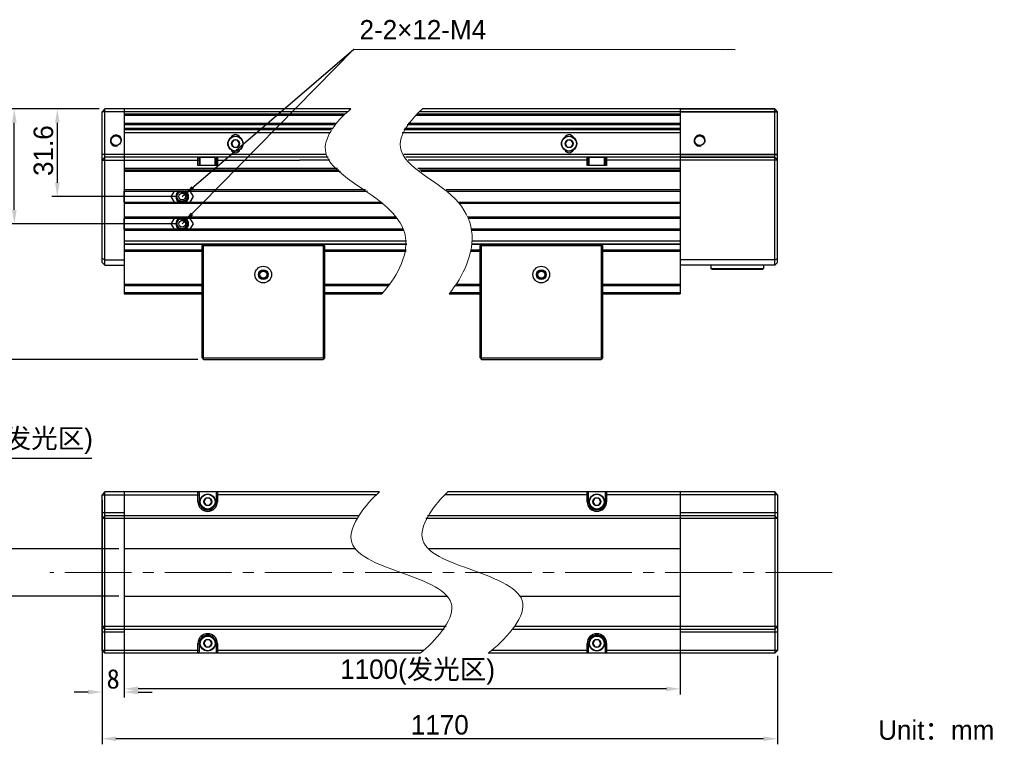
# Model space of a CAD drawing. Header units: millimetres. Extents: x 36 to 304, y 54 to 189.
# Tile 2 of 2: x 127 to 304, y 54 to 185. Entities that reach past the tile are written whole.
import ezdxf

# ---------------------------------------------------------------- set-up
doc = ezdxf.new("R2010")
doc.units = ezdxf.units.MM
doc.header["$PDSIZE"] = -5
doc.linetypes.add('点画线', pattern=[18, 12, -2, 2, -2])
for name, color, linetype, lineweight in [('中心线层', 1, '点画线', 18), ('标注', 3, 'Continuous', 25), ('粗实线', 7, 'Continuous', 30), ('细实线', 7, 'Continuous', 15)]:
    doc.layers.add(name, color=color, linetype=linetype, lineweight=lineweight)
doc.dimstyles.new('CST Standard', dxfattribs={"dimtxt": 3.5, "dimasz": 2.5, "dimexe": 1, "dimexo": 1, "dimgap": 0.6, "dimtad": 1, "dimtoh": 1, "dimdsep": 46, "dimtxsty": 'Standard', "dimcen": -2.5, "dimdle": 5, "dimadec": 1, "dimazin": 2, "dimtfac": 1, "dimtofl": 0, "dimtmove": 0, "dimatfit": 0, "dimfxl": 1, "dimtolj": 1, "dimarcsym": 0})

# ---------------------------------------------------------------- blocks, each defined once
blk = doc.blocks.new('*X1')
at = {"layer": 'Defpoints', "color": 0}
for p in [(119.39, 89.58), (145.99, 89.58), (145.99, 81.08)]:
    blk.add_point(p, dxfattribs=at)
at = {"layer": '标注', "color": 9, "linetype": 'Continuous', "lineweight": -2, "ltscale": 3}
for p, q in [((117.29, 92.08), (117.29, 105.93)), ((117.29, 105.93), (140.16, 105.93)), ((117.29, 78.58), (117.29, 76.08))]:
    blk.add_line(p, q, dxfattribs=at)
at = {"layer": '标注', "color": 0, "linetype": 'Continuous', "lineweight": -2, "ltscale": 3}
for p, q in [((144.99, 89.58), (116.29, 89.58)), ((144.99, 81.08), (116.29, 81.08))]:
    blk.add_line(p, q, dxfattribs=at)
at = {"layer": '标注', "color": 9}
for points in [[(116.88, 92.08), (117.71, 92.08), (117.29, 89.58)], [(117.71, 78.58), (116.88, 78.58), (117.29, 81.08)]]:
    blk.add_solid(points, dxfattribs=at)
at = {"layer": '标注', "color": 7, "insert": (129.03, 108.94), "char_height": 3.5, "attachment_point": 5}
blk.add_mtext('\\A1;{\\fFZLanTingHei-R-GBK|b0|i0|c134|p2;\\C0;17(发光区)}', dxfattribs=at)
blk = doc.blocks.new('*X2')
at = {"layer": 'Defpoints', "color": 0}
for p in [(145.99, 89.58), (245.99, 89.58), (145.99, 64.4)]:
    blk.add_point(p, dxfattribs=at)
at = {"layer": '标注', "color": 0, "linetype": 'Continuous', "lineweight": -2, "ltscale": 3}
for p, q in [((145.99, 88.58), (145.99, 63.4)), ((245.99, 88.58), (245.99, 63.4))]:
    blk.add_line(p, q, dxfattribs=at)
at = {"layer": '标注', "color": 9, "linetype": 'Continuous', "lineweight": -2, "ltscale": 3}
blk.add_line((243.49, 64.4), (148.49, 64.4), dxfattribs=at)
at = {"layer": '标注', "color": 9}
for points in [[(148.49, 64.82), (148.49, 63.99), (145.99, 64.4)], [(243.49, 63.99), (243.49, 64.82), (245.99, 64.4)]]:
    blk.add_solid(points, dxfattribs=at)
at = {"layer": '标注', "color": 7, "insert": (198.75, 67.41), "char_height": 3.5, "attachment_point": 5}
blk.add_mtext('\\A1;{\\fFZLanTingHei-R-GBK|b0|i0|c134|p2;\\C0;1100(发光区)}', dxfattribs=at)
blk = doc.blocks.new('*X3')
at = {"layer": 'Defpoints', "color": 0}
for p in [(126.21, 168.73), (142.49, 168.73), (156.41, 148.06)]:
    blk.add_point(p, dxfattribs=at)
at = {"layer": '标注', "color": 0, "linetype": 'Continuous', "lineweight": -2, "ltscale": 3}
for p, q in [((141.49, 168.73), (125.21, 168.73)), ((155.41, 148.06), (125.21, 148.06))]:
    blk.add_line(p, q, dxfattribs=at)
at = {"layer": '标注', "color": 9, "linetype": 'Continuous', "lineweight": -2, "ltscale": 3}
blk.add_line((126.21, 150.56), (126.21, 166.23), dxfattribs=at)
at = {"layer": '标注', "color": 9}
for points in [[(126.63, 166.23), (125.79, 166.23), (126.21, 168.73)], [(125.79, 150.56), (126.63, 150.56), (126.21, 148.06)]]:
    blk.add_solid(points, dxfattribs=at)
at = {"layer": '标注', "color": 7, "insert": (123.75, 158.13), "char_height": 3.5, "attachment_point": 5, "rotation": 90}
blk.add_mtext('\\A1;\\A1;{\\fFZLanTingHei-R-GBK|b0|i0|c134|p2;\\C0;41.4}', dxfattribs=at)
blk = doc.blocks.new('*X4')
at = {"layer": 'Defpoints', "color": 0}
for p in [(142.49, 168.73), (119.24, 123.68), (160.24, 123.68)]:
    blk.add_point(p, dxfattribs=at)
at = {"layer": '标注', "color": 0, "linetype": 'Continuous', "lineweight": -2, "ltscale": 3}
for p, q in [((141.49, 168.73), (118.24, 168.73)), ((159.24, 123.68), (118.24, 123.68))]:
    blk.add_line(p, q, dxfattribs=at)
at = {"layer": '标注', "color": 9, "linetype": 'Continuous', "lineweight": -2, "ltscale": 3}
blk.add_line((119.24, 166.23), (119.24, 126.18), dxfattribs=at)
at = {"layer": '标注', "color": 9}
for points in [[(119.65, 166.23), (118.82, 166.23), (119.24, 168.73)], [(118.82, 126.18), (119.65, 126.18), (119.24, 123.68)]]:
    blk.add_solid(points, dxfattribs=at)
at = {"layer": '标注', "color": 7, "insert": (116.74, 148.52), "char_height": 3.5, "attachment_point": 5, "rotation": 90}
blk.add_mtext('\\A1;\\A1;{\\fFZLanTingHei-R-GBK|b0|i0|c134|p2;\\C0;90.1}', dxfattribs=at)
blk = doc.blocks.new('*X5')
at = {"layer": 'Defpoints', "color": 0}
for p in [(133.95, 168.73), (142.49, 168.73), (156.41, 152.96)]:
    blk.add_point(p, dxfattribs=at)
at = {"layer": '标注', "color": 0, "linetype": 'Continuous', "lineweight": -2, "ltscale": 3}
for p, q in [((141.49, 168.73), (132.95, 168.73)), ((155.41, 152.96), (132.95, 152.96))]:
    blk.add_line(p, q, dxfattribs=at)
at = {"layer": '标注', "color": 9, "linetype": 'Continuous', "lineweight": -2, "ltscale": 3}
blk.add_line((133.95, 155.46), (133.95, 166.23), dxfattribs=at)
at = {"layer": '标注', "color": 9}
for points in [[(134.36, 166.23), (133.53, 166.23), (133.95, 168.73)], [(133.53, 155.46), (134.36, 155.46), (133.95, 152.96)]]:
    blk.add_solid(points, dxfattribs=at)
at = {"layer": '标注', "color": 7, "insert": (131.46, 161.23), "char_height": 3.5, "attachment_point": 5, "rotation": 90}
blk.add_mtext('\\A1;\\A1;{\\fFZLanTingHei-R-GBK|b0|i0|c134|p2;\\C0;31.6}', dxfattribs=at)
blk = doc.blocks.new('*X6')
at = {"layer": '标注', "linetype": 'Continuous', "ltscale": 3}
blk.add_hatch(color=9, dxfattribs=at).paths.add_polyline_path([(156.41, 148.06), (157.94, 150.06), (158.39, 149.62)], flags=0)
at = {"layer": '标注', "color": 9, "linetype": 'Continuous', "ltscale": 3}
for p, q in [((156.41, 148.06), (187.25, 179.5)), ((187.25, 179.5), (255.87, 179.42))]:
    blk.add_line(p, q, dxfattribs=at)
at = {"layer": '标注', "color": 7, "ltscale": 3}
blk.add_line((255.87, 179.42), (255.87, 179.42), dxfattribs=at)
blk = doc.blocks.new('*X7')
at = {"layer": '标注', "linetype": 'Continuous', "ltscale": 3}
blk.add_hatch(color=9, dxfattribs=at).paths.add_polyline_path([(156.41, 152.96), (158.1, 154.82), (158.51, 154.35)], flags=0)
at = {"layer": '标注', "color": 9, "linetype": 'Continuous', "ltscale": 3}
for p, q in [((156.41, 152.96), (187.25, 179.5)), ((187.25, 179.5), (253.62, 179.42))]:
    blk.add_line(p, q, dxfattribs=at)
at = {"layer": '标注', "color": 7, "ltscale": 3}
blk.add_line((253.62, 179.42), (253.62, 179.42), dxfattribs=at)
blk = doc.blocks.new('*X8')
at = {"layer": 'Defpoints', "color": 0}
for p in [(141.99, 99.33), (263.49, 71.33), (141.99, 55.43)]:
    blk.add_point(p, dxfattribs=at)
at = {"layer": '标注', "color": 0, "linetype": 'Continuous', "lineweight": -2, "ltscale": 3}
for p, q in [((141.99, 98.33), (141.99, 54.43)), ((263.49, 70.33), (263.49, 54.43))]:
    blk.add_line(p, q, dxfattribs=at)
at = {"layer": '标注', "color": 9, "linetype": 'Continuous', "lineweight": -2, "ltscale": 3}
blk.add_line((260.99, 55.43), (144.49, 55.43), dxfattribs=at)
at = {"layer": '标注', "color": 9}
for points in [[(144.49, 55.84), (144.49, 55.01), (141.99, 55.43)], [(260.99, 55.01), (260.99, 55.84), (263.49, 55.43)]]:
    blk.add_solid(points, dxfattribs=at)
at = {"layer": '标注', "color": 7, "insert": (202.74, 57.91), "char_height": 3.5, "attachment_point": 5}
blk.add_mtext('\\A1;{\\fFZLanTingHei-R-GBK|b0|i0|c134|p2;\\C0;1170}', dxfattribs=at)
blk = doc.blocks.new('*X12')
at = {"layer": 'Defpoints', "color": 0}
for p in [(141.99, 71.33), (145.99, 71.33), (141.99, 63.83)]:
    blk.add_point(p, dxfattribs=at)
at = {"layer": '标注', "color": 0, "linetype": 'Continuous', "lineweight": -2, "ltscale": 3}
for p, q in [((141.99, 70.33), (141.99, 62.83)), ((145.99, 70.33), (145.99, 62.83))]:
    blk.add_line(p, q, dxfattribs=at)
at = {"layer": '标注', "color": 9, "linetype": 'Continuous', "lineweight": -2, "ltscale": 3}
for p, q in [((139.49, 63.83), (136.99, 63.83)), ((148.49, 63.83), (150.99, 63.83))]:
    blk.add_line(p, q, dxfattribs=at)
at = {"layer": '标注', "color": 9}
for points in [[(139.49, 63.41), (139.49, 64.24), (141.99, 63.83)], [(148.49, 64.24), (148.49, 63.41), (145.99, 63.83)]]:
    blk.add_solid(points, dxfattribs=at)
at = {"layer": '标注', "color": 7, "insert": (143.99, 66.18), "char_height": 3.5, "attachment_point": 5}
blk.add_mtext('\\A1;8', dxfattribs=at)

msp = doc.modelspace()

# ---------------------------------------------------------------- linework, layer by layer
at = {"layer": '中心线层', "color": 0}
msp.add_line((273.2989, 85.3263), (132.6183, 85.3263), dxfattribs=at)
at = {"layer": '标注', "color": 0, "ltscale": 3}
for p, q in [((145.9923, 151.981), (145.9923, 153.931)), ((145.9923, 147.081), (145.9923, 149.031))]:
    msp.add_line(p, q, dxfattribs=at)
at = {"layer": '粗实线', "color": 0, "linetype": 'Continuous'}
for p, q in [((141.9923, 168.231), (142.4923, 168.731)), ((142.4923, 140.6048), (142.4923, 168.731)), ((186.7517, 168.731), (142.4923, 168.731)), ((145.9923, 168.731), (145.9923, 135.481)), ((262.9923, 168.731), (199.6358, 168.731)), ((245.9923, 168.731), (245.9923, 135.481)), ((141.9923, 141.1048), (141.9923, 168.231)), ((186.1466, 168.231), (141.9923, 168.231)), ((145.9923, 167.856), (185.7167, 167.856)), ((145.9923, 167.606), (185.4416, 167.606)), ((198.3938, 167.606), (245.9923, 167.606)), ((198.6536, 167.856), (245.9923, 167.856)), ((263.4923, 168.231), (199.0608, 168.231)), ((183.9865, 166.106), (145.9923, 166.106)), ((183.7778, 165.856), (145.9923, 165.856)), ((183.3008, 165.231), (145.9923, 165.231)), ((183.1287, 164.981), (145.9923, 164.981)), ((245.9923, 164.981), (196.2695, 164.981)), ((245.9923, 165.231), (196.42, 165.231)), ((245.9923, 165.856), (196.8472, 165.856)), ((245.9923, 166.106), (197.0375, 166.106)), ((145.9923, 164.481), (182.8181, 164.481)), ((165.6335, 163.1062), (165.2748, 162.4848)), ((166.351, 163.1062), (165.6335, 163.1062)), ((166.7098, 162.4848), (166.351, 163.1062)), ((195.9923, 164.481), (245.9923, 164.481)), ((225.6335, 163.1062), (225.2748, 162.4848)), ((226.351, 163.1062), (225.6335, 163.1062)), ((226.7098, 162.4848), (226.351, 163.1062)), ((165.2748, 162.4848), (165.6335, 161.8634)), ((165.6335, 161.8634), (166.351, 161.8634)), ((166.351, 161.8634), (166.7098, 162.4848)), ((225.2748, 162.4848), (225.6335, 161.8634)), ((225.6335, 161.8634), (226.351, 161.8634)), ((226.351, 161.8634), (226.7098, 162.4848)), ((182.3885, 160.531), (141.9923, 160.531)), ((141.9923, 159.531), (142.4923, 160.031)), ((141.9923, 159.531), (159.4923, 159.531)), ((159.6673, 160.031), (142.4923, 160.031)), ((159.2423, 158.531), (159.2423, 160.031)), ((159.4923, 159.781), (159.2423, 160.031)), ((159.4923, 158.531), (159.4923, 159.781)), ((159.4923, 159.781), (159.6173, 159.781)), ((159.6173, 159.981), (159.6673, 160.031)), ((159.6173, 158.531), (159.6173, 159.981)), ((162.3673, 159.981), (159.6173, 159.981)), ((162.3173, 160.031), (159.6673, 160.031)), ((177.3173, 160.031), (162.3173, 160.031)), ((162.3673, 159.981), (162.3173, 160.031)), ((162.3673, 158.531), (162.3673, 159.981)), ((162.3673, 159.781), (162.4923, 159.781)), ((162.4923, 159.781), (162.7423, 160.031)), ((162.4923, 159.781), (162.4923, 158.531)), ((162.4923, 159.531), (177.4923, 159.531)), ((162.7423, 160.031), (162.7423, 158.531)), ((182.6453, 160.031), (177.3173, 160.031)), ((182.9717, 159.531), (177.4923, 159.531)), ((263.4923, 160.531), (196.2569, 160.531)), ((214.6673, 160.031), (196.6333, 160.031)), ((214.4923, 159.531), (197.0799, 159.531)), ((229.4923, 159.531), (214.4923, 159.531)), ((229.6673, 160.031), (214.6673, 160.031)), ((229.4923, 159.781), (229.2423, 160.031)), ((229.2423, 158.531), (229.2423, 160.031)), ((229.4923, 159.781), (229.6173, 159.781)), ((229.4923, 158.531), (229.4923, 159.781)), ((229.6173, 159.981), (229.6673, 160.031)), ((232.3673, 159.981), (229.6173, 159.981)), ((229.6173, 158.531), (229.6173, 159.981)), ((232.3173, 160.031), (229.6673, 160.031)), ((232.3673, 159.981), (232.3173, 160.031)), ((262.9923, 160.031), (232.3173, 160.031)), ((232.3673, 158.531), (232.3673, 159.981)), ((232.3673, 159.781), (232.4923, 159.781)), ((232.4923, 159.781), (232.7423, 160.031)), ((232.4923, 159.781), (232.4923, 158.531)), ((263.4923, 159.531), (232.4923, 159.531)), ((232.7423, 160.031), (232.7423, 158.531)), ((184.3297, 158.031), (145.9923, 158.031)), ((145.9923, 157.781), (184.6044, 157.781)), ((162.7423, 158.531), (159.2423, 158.531)), ((245.9923, 158.031), (198.7648, 158.031)), ((199.0838, 157.781), (245.9923, 157.781)), ((232.7423, 158.531), (229.2423, 158.531)), ((145.9923, 157.531), (184.8909, 157.531)), ((199.4103, 157.531), (245.9923, 157.531)), ((189.3789, 154.181), (145.9923, 154.181)), ((245.9923, 154.181), (203.8599, 154.181)), ((145.9923, 153.931), (189.7249, 153.931)), ((204.1565, 153.931), (245.9923, 153.931)), ((145.9923, 151.981), (192.2449, 151.981)), ((192.5354, 151.731), (145.9923, 151.731)), ((206.12, 151.981), (245.9923, 151.981)), ((245.9923, 151.731), (206.3242, 151.731)), ((194.901, 149.281), (145.9923, 149.281)), ((195.0912, 149.031), (145.9923, 149.031)), ((245.9923, 149.281), (207.8328, 149.281)), ((245.9923, 149.031), (207.9409, 149.031)), ((196.234, 147.081), (145.9923, 147.081)), ((245.9923, 147.081), (208.52, 147.081)), ((196.336, 146.831), (145.9923, 146.831)), ((245.9923, 146.831), (208.5615, 146.831)), ((145.9923, 144.981), (196.7689, 144.981)), ((145.9923, 144.481), (196.7921, 144.481)), ((160.1584, 144.3472), (145.9923, 144.3472)), ((160.2423, 144.431), (159.9923, 144.181)), ((159.9923, 123.931), (159.9923, 144.181)), ((160.2423, 144.181), (160.1173, 144.306)), ((160.2423, 144.431), (181.7423, 144.431)), ((160.2423, 123.931), (160.2423, 144.181)), ((160.2423, 144.181), (181.7423, 144.181)), ((181.7423, 144.431), (181.9923, 144.181)), ((181.8673, 144.306), (181.7423, 144.181)), ((181.7423, 144.181), (181.7423, 123.931)), ((196.7921, 144.3472), (181.8262, 144.3472)), ((181.9923, 144.181), (181.9923, 123.931)), ((210.1584, 144.3472), (208.604, 144.3472)), ((208.6175, 144.481), (245.9923, 144.481)), ((208.653, 144.981), (245.9923, 144.981)), ((210.2423, 144.431), (209.9923, 144.181)), ((209.9923, 123.931), (209.9923, 144.181)), ((210.2423, 144.181), (210.1173, 144.306)), ((210.2423, 144.431), (231.7423, 144.431)), ((210.2423, 144.181), (231.7423, 144.181)), ((210.2423, 123.931), (210.2423, 144.181)), ((231.7423, 144.431), (231.9923, 144.181)), ((231.8673, 144.306), (231.7423, 144.181)), ((231.7423, 144.181), (231.7423, 123.931)), ((245.9923, 144.3472), (231.8262, 144.3472)), ((231.9923, 144.181), (231.9923, 123.931)), ((142.4923, 141.6048), (141.9923, 141.8119)), ((145.9923, 143.381), (159.9923, 143.381)), ((145.9923, 143.131), (159.9923, 143.131)), ((181.9923, 143.381), (196.7192, 143.381)), ((181.9923, 143.131), (196.6805, 143.131)), ((208.4058, 143.131), (209.9923, 143.131)), ((208.4573, 143.381), (209.9923, 143.381)), ((231.9923, 143.381), (245.9923, 143.381)), ((231.9923, 143.131), (245.9923, 143.131)), ((142.4923, 140.6048), (141.9923, 141.1048)), ((142.4923, 141.6048), (145.9923, 141.6048)), ((142.4923, 140.6048), (145.9923, 140.6048)), ((145.9923, 137.231), (159.9923, 137.231)), ((145.9923, 136.981), (159.9923, 136.981)), ((181.9923, 137.231), (193.8011, 137.231)), ((181.9923, 136.981), (193.6046, 136.981)), ((205.5545, 136.981), (209.9923, 136.981)), ((205.7275, 137.231), (209.9923, 137.231)), ((231.9923, 137.231), (245.9923, 137.231)), ((231.9923, 136.981), (245.9923, 136.981)), ((145.9923, 135.7223), (159.9923, 135.7223)), ((145.9923, 135.481), (159.9923, 135.481)), ((181.9923, 135.7223), (192.527, 135.7223)), ((181.9923, 135.481), (192.3034, 135.481)), ((204.4115, 135.481), (209.9923, 135.481)), ((204.6078, 135.7223), (209.9923, 135.7223)), ((231.9923, 135.7223), (245.9923, 135.7223)), ((231.9923, 135.481), (245.9923, 135.481)), ((159.9923, 123.931), (160.2423, 123.681)), ((160.2423, 123.931), (160.1173, 123.806)), ((160.2423, 123.931), (181.7423, 123.931)), ((160.2423, 123.681), (181.7423, 123.681)), ((181.9923, 123.931), (181.7423, 123.681)), ((181.8673, 123.806), (181.7423, 123.931)), ((209.9923, 123.931), (210.2423, 123.681)), ((210.2423, 123.931), (210.1173, 123.806)), ((210.2423, 123.931), (231.7423, 123.931)), ((210.2423, 123.681), (231.7423, 123.681)), ((231.8673, 123.806), (231.7423, 123.931)), ((231.9923, 123.931), (231.7423, 123.681)), ((141.9923, 99.3263), (142.4923, 99.8263)), ((141.9923, 71.3263), (141.9923, 99.3263)), ((141.9923, 99.3263), (159.4923, 99.3263)), ((142.4923, 70.8263), (142.4923, 99.8263)), ((191.8836, 99.8263), (142.4923, 99.8263)), ((145.9923, 99.8263), (145.9923, 70.8263)), ((159.2423, 98.0763), (159.2423, 99.8263)), ((159.4923, 99.5763), (159.2423, 99.8263)), ((159.4923, 98.0763), (159.4923, 99.5763)), ((162.4923, 99.5763), (162.7423, 99.8263)), ((162.4923, 99.5763), (162.4923, 98.0763)), ((174.4923, 99.3263), (162.4923, 99.3263)), ((162.7423, 99.8263), (162.7423, 98.0763)), ((191.3365, 99.3263), (174.4923, 99.3263)), ((217.4923, 99.3263), (203.6448, 99.3263)), ((262.9923, 99.8263), (204.1682, 99.8263)), ((229.4923, 99.3263), (217.4923, 99.3263)), ((229.4923, 99.5763), (229.2423, 99.8263)), ((229.2423, 98.0763), (229.2423, 99.8263)), ((229.4923, 98.0763), (229.4923, 99.5763)), ((232.4923, 99.5763), (232.7423, 99.8263)), ((232.4923, 99.5763), (232.4923, 98.0763)), ((263.4923, 99.3263), (232.4923, 99.3263)), ((232.7423, 99.8263), (232.7423, 98.0763)), ((245.9923, 99.8263), (245.9923, 70.8263)), ((263.4923, 99.3263), (262.9923, 99.8263)), ((262.9923, 99.8263), (262.9923, 70.8263)), ((263.4923, 99.3263), (263.4923, 71.3263)), ((159.2423, 98.0763), (159.4923, 98.0763)), ((160.6335, 98.6977), (160.2748, 98.0763)), ((160.2748, 98.0763), (160.6335, 97.455)), ((161.351, 98.6977), (160.6335, 98.6977)), ((160.6335, 97.455), (161.351, 97.455)), ((161.7098, 98.0763), (161.351, 98.6977)), ((161.351, 97.455), (161.7098, 98.0763)), ((162.7423, 98.0763), (162.4923, 98.0763)), ((229.2423, 98.0763), (229.4923, 98.0763)), ((230.6335, 98.6977), (230.2748, 98.0763)), ((230.2748, 98.0763), (230.6335, 97.455)), ((231.351, 98.6977), (230.6335, 98.6977)), ((230.6335, 97.455), (231.351, 97.455)), ((231.7098, 98.0763), (231.351, 98.6977)), ((231.351, 97.455), (231.7098, 98.0763)), ((232.7423, 98.0763), (232.4923, 98.0763)), ((145.9923, 96.0512), (141.9923, 96.0512)), ((263.4923, 96.0512), (245.9923, 96.0512)), ((141.9923, 95.0512), (142.4923, 95.5512)), ((187.7309, 95.0512), (141.9923, 95.0512)), ((188.0479, 95.5512), (142.4923, 95.5512)), ((263.4923, 95.0512), (200.2477, 95.0512)), ((262.9923, 95.5512), (200.5359, 95.5512)), ((263.4923, 95.0512), (262.9923, 95.5512)), ((187.597, 89.5763), (145.9923, 89.5763)), ((245.9923, 89.5763), (200.8248, 89.5763)), ((145.9923, 81.0763), (204.0394, 81.0763)), ((217.1755, 81.0763), (245.9923, 81.0763)), ((141.9923, 75.6015), (142.4923, 75.1015)), ((203.8792, 75.6015), (141.9923, 75.6015)), ((145.9923, 74.6015), (141.9923, 74.6015)), ((203.5285, 75.1015), (142.4923, 75.1015)), ((262.9923, 75.1015), (215.9588, 75.1015)), ((263.4923, 75.6015), (216.3409, 75.6015)), ((263.4923, 74.6015), (245.9923, 74.6015)), ((263.4923, 75.6015), (262.9923, 75.1015)), ((160.6335, 73.1977), (160.2748, 72.5763)), ((161.351, 73.1977), (160.6335, 73.1977)), ((161.7098, 72.5763), (161.351, 73.1977)), ((230.6335, 73.1977), (230.2748, 72.5763)), ((231.351, 73.1977), (230.6335, 73.1977)), ((231.7098, 72.5763), (231.351, 73.1977)), ((159.4923, 71.3263), (141.9923, 71.3263)), ((141.9923, 71.3263), (142.4923, 70.8263)), ((159.2423, 70.8263), (159.2423, 72.5763)), ((159.2423, 72.5763), (159.4923, 72.5763)), ((159.2423, 70.8263), (159.4923, 71.0763)), ((159.4923, 71.0763), (159.4923, 72.5763)), ((160.2748, 72.5763), (160.6335, 71.955)), ((160.6335, 71.955), (161.351, 71.955)), ((161.351, 71.955), (161.7098, 72.5763)), ((162.4923, 72.5763), (162.4923, 71.0763)), ((162.7423, 72.5763), (162.4923, 72.5763)), ((174.4923, 71.3263), (162.4923, 71.3263)), ((162.7423, 70.8263), (162.4923, 71.0763)), ((162.7423, 72.5763), (162.7423, 70.8263)), ((194.2423, 71.3263), (174.4923, 71.3263)), ((199.8418, 71.3263), (194.2423, 71.3263)), ((214.4923, 71.3263), (212.0684, 71.3263)), ((229.4923, 71.3263), (214.4923, 71.3263)), ((229.2423, 72.5763), (229.4923, 72.5763)), ((229.2423, 70.8263), (229.2423, 72.5763)), ((229.2423, 70.8263), (229.4923, 71.0763)), ((229.4923, 71.0763), (229.4923, 72.5763)), ((230.2748, 72.5763), (230.6335, 71.955)), ((230.6335, 71.955), (231.351, 71.955)), ((231.351, 71.955), (231.7098, 72.5763)), ((232.7423, 72.5763), (232.4923, 72.5763)), ((232.4923, 72.5763), (232.4923, 71.0763)), ((263.4923, 71.3263), (232.4923, 71.3263)), ((232.7423, 70.8263), (232.4923, 71.0763)), ((232.7423, 72.5763), (232.7423, 70.8263)), ((263.4923, 71.3263), (262.9923, 70.8263)), ((199.226, 70.8263), (142.4923, 70.8263)), ((262.9923, 70.8263), (211.4251, 70.8263))]:
    msp.add_line(p, q, dxfattribs=at)
at = {"layer": '粗实线', "color": 0}
for p, q in [((245.9923, 168.731), (262.9923, 168.731)), ((262.9923, 140.6048), (262.9923, 168.731)), ((263.4923, 168.231), (262.9923, 168.731)), ((245.9923, 168.231), (263.4923, 168.231)), ((263.4923, 141.1048), (263.4923, 168.231)), ((245.9923, 160.531), (263.4923, 160.531)), ((245.9923, 160.031), (262.9923, 160.031)), ((263.4923, 159.531), (245.9923, 159.5311)), ((263.4923, 159.531), (262.9923, 160.031)), ((154.9549, 153.931), (154.392, 152.956)), ((154.392, 152.956), (154.9549, 151.981)), ((156.856, 153.8507), (156.8584, 153.8496)), ((158.4334, 152.956), (157.8705, 153.931)), ((157.8705, 151.981), (158.4334, 152.956)), ((154.9549, 149.031), (154.392, 148.056)), ((156.856, 148.9507), (156.8584, 148.9496)), ((158.4334, 148.056), (157.8705, 149.031)), ((154.392, 148.056), (154.9549, 147.081)), ((157.8705, 147.081), (158.4334, 148.056)), ((262.9923, 141.6048), (263.4923, 141.8119)), ((262.9923, 141.6048), (245.9923, 141.6048)), ((262.9923, 140.6048), (245.9923, 140.6048)), ((251.4923, 140.6048), (251.4923, 140.0298)), ((251.6423, 139.8798), (251.4923, 140.0298)), ((251.4923, 140.0298), (260.9923, 140.0298)), ((260.8423, 139.8798), (260.9923, 140.0298)), ((260.9923, 140.6048), (260.9923, 140.0298)), ((262.9923, 140.6048), (263.4923, 141.1048)), ((251.6423, 139.8798), (260.8422, 139.8798))]:
    msp.add_line(p, q, dxfattribs=at)
for centre, radius in [((144.4923, 163.031), 0.875), ((249.4923, 163.031), 0.875), ((156.4127, 152.956), 0.6), ((156.4127, 148.056), 0.6)]:
    msp.add_circle(centre, radius, dxfattribs=at)
at = {"layer": '粗实线', "color": 0, "linetype": 'Continuous'}
for centre, radius in [((165.9923, 162.4848), 1.375), ((165.9923, 162.4848), 1.325), ((165.9923, 162.4848), 0.7175), ((225.9923, 162.4848), 1.375), ((225.9923, 162.4848), 1.325), ((225.9923, 162.4848), 0.7175), ((170.9923, 138.931), 1.5), ((220.9923, 138.931), 1.5), ((170.9923, 138.931), 0.875), ((170.9923, 138.931), 0.625), ((220.9923, 138.931), 0.875), ((220.9923, 138.931), 0.625), ((160.9923, 98.0763), 1.375), ((160.9923, 98.0763), 1.325), ((230.9923, 98.0763), 1.375), ((230.9923, 98.0763), 1.325), ((160.9923, 98.0763), 0.7175), ((230.9923, 98.0763), 0.7175), ((160.9923, 72.5763), 1.375), ((160.9923, 72.5763), 1.325), ((160.9923, 72.5763), 0.7175), ((230.9923, 72.5763), 1.375), ((230.9923, 72.5763), 1.325), ((230.9923, 72.5763), 0.7175)]:
    msp.add_circle(centre, radius, dxfattribs=at)
at = {"layer": '粗实线', "color": 0}
for centre, radius, start, end in [((144.4923, 163.031), 1, 345, 285), ((249.4923, 163.031), 1, 345, 285), ((156.4127, 152.956), 1.15, 122.023983, 237.976017), ((156.4127, 152.956), 1, 102.838567, 257.161433), ((156.4127, 152.956), 0.7873, 49.620725, 108.545457), ((156.4127, 152.956), 1, 282.838566, 77.161434), ((156.4448, 152.9412), 0.9981, 65.27709, 65.522589), ((156.4455, 152.9426), 0.9966, 63.094722, 65.277616), ((156.4119, 152.9552), 0.7884, 46.190852, 49.615885), ((156.4127, 152.956), 1.15, 302.023866, 57.976134), ((156.4127, 148.056), 1.15, 122.023982, 237.976018), ((156.4127, 148.056), 1, 102.83857, 257.161426), ((156.4127, 148.056), 0.7873, 49.620725, 108.545457), ((156.4127, 148.056), 1, 282.838569, 77.161433), ((156.4448, 148.0412), 0.9981, 65.27709, 65.522589), ((156.4455, 148.0426), 0.9966, 63.094722, 65.277616), ((156.4127, 148.056), 1.15, 302.023866, 57.976134), ((156.4119, 148.0552), 0.7884, 46.190852, 49.615885)]:
    msp.add_arc(centre, radius, start, end, dxfattribs=at)
at = {"layer": '粗实线', "color": 0, "linetype": 'Continuous'}
for centre, radius, start, end in [((165.9923, 163.231), 0.875, 26.571938, 153.428062), ((225.9923, 163.231), 0.875, 26.571938, 153.428062), ((165.9923, 161.731), 0.875, 205.655746, 334.344254), ((225.9923, 161.731), 0.875, 205.655746, 334.344254), ((160.9923, 98.0763), 1.75, 180, 0), ((160.9923, 98.0763), 1.5, 180, 0), ((230.9923, 98.0763), 1.75, 180, 360), ((230.9923, 98.0763), 1.5, 180, 360), ((160.9923, 72.5763), 1.75, 0, 180), ((160.9923, 72.5763), 1.5, 0, 180), ((230.9923, 72.5763), 1.75, 0, 180), ((230.9923, 72.5763), 1.5, 0, 180)]:
    msp.add_arc(centre, radius, start, end, dxfattribs=at)
at = {"layer": '粗实线', "color": 0}
for points, knots in [([(155.486, 152.956), (155.4829, 153.0373), (155.4983, 153.2013), (155.5841, 153.4323), (155.7262, 153.6339), (155.9147, 153.7927), (156.1203, 153.891), (156.262, 153.9231), (156.3246, 153.931)], [0, 0, 0, 0, 424.99099052, 849.98432093, 1274.99960678, 1700.0470265, 2125.11493875, 2454.08731703, 2454.08731703, 2454.08731703, 2454.08731703]), ([(157.2285, 152.956), (157.2309, 152.8991), (157.2239, 152.7844), (157.1779, 152.6186), (157.099, 152.4656), (156.9907, 152.3319), (156.8577, 152.2228), (156.7056, 152.1424), (156.5405, 152.0938), (156.3692, 152.0785), (156.1981, 152.097), (156.0339, 152.1482), (155.8826, 152.23), (155.7058, 152.375), (155.5416, 152.6153), (155.4903, 152.8426), (155.486, 152.956)], [0, 0, 0, 0, 339.48545597, 678.97854665, 1018.49991476, 1358.00803283, 1697.52517493, 2037.05481164, 2376.59702544, 2716.14887435, 3055.71001321, 3395.29603219, 3734.89816234, 4074.49684254, 4750.68995131, 5427.00899817, 5427.00899817, 5427.00899817, 5427.00899817]), ([(156.1623, 153.7024), (156.1602, 153.7013), (156.1572, 153.6997), (156.1532, 153.6973), (156.1503, 153.6954), (156.1474, 153.6934), (156.1452, 153.6915), (156.1429, 153.6892), (156.1444, 153.6875), (156.1466, 153.6875), (156.1493, 153.6875), (156.1528, 153.688), (156.1562, 153.6886), (156.1608, 153.6894), (156.1665, 153.6907), (156.1757, 153.6928), (156.1872, 153.6955), (156.2056, 153.6999), (156.2286, 153.7051), (156.2564, 153.7107), (156.2844, 153.7155), (156.3125, 153.7195), (156.3313, 153.7216), (156.3407, 153.7225)], [0, 0, 0, 0, 251.08029865, 376.05544884, 500.33781147, 623.5706245, 743.54899609, 848.74129423, 894.10466645, 952.6102705, 1073.75390808, 1198.36719061, 1324.04283723, 1450.25205115, 1703.53162733, 1957.43173574, 2466.12262428, 2975.40691338, 3994.74066445, 5014.5270642, 6034.5047939, 7054.56753044, 8074.66347806, 8074.66347806, 8074.66347806, 8074.66347806]), ([(157.3736, 153.2329), (157.3493, 153.2886), (157.2903, 153.3958), (157.1733, 153.5368), (157.0313, 153.6528), (156.8693, 153.7384), (156.6933, 153.7893), (156.5106, 153.8022), (156.3296, 153.7754), (156.2157, 153.7309), (156.1623, 153.7024)], [0, 0, 0, 0, 402.67533456, 805.13869851, 1207.39619944, 1609.40845851, 2011.14833748, 2412.5911436, 2813.65409348, 3214.36446808, 3214.36446808, 3214.36446808, 3214.36446808]), ([(156.3407, 153.7225), (156.3959, 153.7276), (156.5077, 153.7274), (156.6716, 153.6929), (156.825, 153.6256), (156.916, 153.5607), (156.9577, 153.5242)], [0, 0, 0, 0, 429.20233583, 858.29146789, 1287.3116454, 1716.26944407, 1716.26944407, 1716.26944407, 1716.26944407]), ([(156.5717, 153.931), (156.5889, 153.9289), (156.6867, 153.9139), (156.7819, 153.8842), (156.856, 153.8507)], [0, 0, 0, 0, 169.815634, 969.1826114, 969.1826114, 969.1826114, 969.1826114]), ([(156.9577, 153.5242), (157.0382, 153.4536), (157.1714, 153.2774), (157.2238, 153.063), (157.2285, 152.956)], [0, 0, 0, 0, 483.90674862, 967.93585731, 967.93585731, 967.93585731, 967.93585731]), ([(155.486, 148.056), (155.4829, 148.1373), (155.4983, 148.3013), (155.5841, 148.5323), (155.7262, 148.7339), (155.9147, 148.8927), (156.1203, 148.991), (156.262, 149.0231), (156.3246, 149.031)], [0, 0, 0, 0, 418.53565999, 837.07362433, 1255.63321062, 1674.22444269, 2092.83585602, 2416.81023995, 2416.81023995, 2416.81023995, 2416.81023995]), ([(156.1623, 148.8024), (156.1602, 148.8013), (156.1572, 148.7997), (156.1532, 148.7973), (156.1503, 148.7954), (156.1474, 148.7934), (156.1452, 148.7915), (156.1429, 148.7892), (156.1444, 148.7875), (156.1466, 148.7875), (156.1493, 148.7875), (156.1528, 148.788), (156.1562, 148.7886), (156.1608, 148.7894), (156.1665, 148.7907), (156.1757, 148.7928), (156.1872, 148.7955), (156.2056, 148.7999), (156.2286, 148.8051), (156.2564, 148.8107), (156.2844, 148.8155), (156.3125, 148.8195), (156.3313, 148.8216), (156.3407, 148.8225)], [0, 0, 0, 0, 247.36594897, 370.49228262, 492.93607744, 614.34584915, 732.54932391, 836.18546261, 880.87775299, 938.51785595, 1057.86935837, 1180.63917764, 1304.45564495, 1428.79778624, 1678.33047778, 1928.47452173, 2429.64010522, 2931.39031082, 3935.64457532, 4940.34479225, 5945.2335087, 6950.20597444, 7955.21115996, 7955.21115996, 7955.21115996, 7955.21115996]), ([(157.3736, 148.3329), (157.3493, 148.3886), (157.2903, 148.4958), (157.1733, 148.6368), (157.0313, 148.7528), (156.8693, 148.8384), (156.6933, 148.8893), (156.5106, 148.9022), (156.3296, 148.8754), (156.2157, 148.8309), (156.1623, 148.8024)], [0, 0, 0, 0, 396.64922767, 793.0896569, 1189.3273039, 1585.32337911, 1981.05115044, 2376.48629467, 2771.54726728, 3166.26094096, 3166.26094096, 3166.26094096, 3166.26094096]), ([(156.3407, 148.8225), (156.3959, 148.8276), (156.5077, 148.8274), (156.6716, 148.7929), (156.825, 148.7256), (156.916, 148.6607), (156.9577, 148.6242)], [0, 0, 0, 0, 422.75917027, 845.40683619, 1267.9865827, 1690.50488679, 1690.50488679, 1690.50488679, 1690.50488679]), ([(156.5717, 149.0311), (156.5889, 149.0289), (156.6867, 149.0139), (156.7819, 148.9842), (156.856, 148.9507)], [0, 0, 0, 0, 167.29213711, 954.63672918, 954.63672918, 954.63672918, 954.63672918]), ([(157.2285, 148.056), (157.2309, 147.9991), (157.2239, 147.8844), (157.1779, 147.7186), (157.099, 147.5656), (156.9907, 147.4319), (156.8577, 147.3228), (156.7056, 147.2424), (156.5405, 147.1938), (156.3692, 147.1785), (156.1981, 147.197), (156.0339, 147.2482), (155.8826, 147.33), (155.7058, 147.475), (155.5416, 147.7153), (155.4903, 147.9426), (155.486, 148.056)], [0, 0, 0, 0, 334.42303131, 668.85358348, 1003.31199141, 1337.75734688, 1672.21159182, 2006.67814503, 2341.1570878, 2675.64552199, 3010.14310761, 3344.66520233, 3679.20316797, 4013.7377351, 4679.8474173, 5346.08115958, 5346.08115958, 5346.08115958, 5346.08115958]), ([(156.9577, 148.6242), (157.0382, 148.5536), (157.1714, 148.3774), (157.2238, 148.163), (157.2285, 148.056)], [0, 0, 0, 0, 476.71019616, 953.54093268, 953.54093268, 953.54093268, 953.54093268])]:
    msp.add_open_spline(points, degree=3, knots=knots, dxfattribs=at)
at = {"layer": '细实线', "color": 0, "linetype": 'Continuous'}
for centre in [(170.9923, 138.931), (220.9923, 138.931)]:
    msp.add_arc(centre, 0.75, 165, 105, dxfattribs=at)
at = {"layer": '细实线', "color": 0, "ltscale": 3}
for points, knots in [([(186.7517, 168.731), (184.627, 167.0274), (178.3744, 159.5793), (191.1639, 153.9103), (198.7476, 145.1239), (194.8141, 138.157), (192.3034, 135.481)], [0, 0, 0, 0, 402.91408154, 1093.21045818, 1482.19169356, 2025.06927471, 2025.06927471, 2025.06927471, 2025.06927471]), ([(199.6358, 168.731), (197.7406, 167.1338), (191.9688, 159.7424), (204.9233, 155.114), (210.0953, 145.2336), (206.9598, 138.5734), (204.4115, 135.481)], [0, 0, 0, 0, 398.63621031, 1149.32505301, 1495.78054619, 2140.27415889, 2140.27415889, 2140.27415889, 2140.27415889]), ([(191.8836, 99.8263), (189.4035, 97.6153), (183.1963, 89.7912), (195.838, 85.3179), (208.6959, 80.6006), (201.8941, 72.9401), (199.226, 70.8263)], [0, 0, 0, 0, 420.89230848, 881.90563502, 1336.7988508, 1767.99953845, 1767.99953845, 1767.99953845, 1767.99953845]), ([(204.1682, 99.8263), (201.8908, 97.7042), (196.1684, 90.0893), (208.6445, 85.8276), (221.6839, 80.8767), (214.3206, 73.022), (211.4251, 70.8263)], [0, 0, 0, 0, 422.43493794, 915.00880767, 1403.6865115, 1896.82999978, 1896.82999978, 1896.82999978, 1896.82999978])]:
    msp.add_open_spline(points, degree=3, knots=knots, dxfattribs=at)

# ---------------------------------------------------------------- block references
at = {"layer": '标注', "color": 0, "ltscale": 3}
for name in ['*X6', '*X7']:
    msp.add_blockref(name, (0, 0), dxfattribs=at)

# ---------------------------------------------------------------- texts
at = {"layer": '标注', "color": 0, "ltscale": 3, "insert": (188.3103, 184.7224), "char_height": 3.5, "width": 115.974084, "attachment_point": 1}
msp.add_mtext('{\\fFZLanTingHei-R-GBK|b0|i0|c134|p2;2-2×12-M4}', dxfattribs=at)
at = {"layer": '标注', "ltscale": 3, "insert": (281.5955, 58.7383), "char_height": 3.5, "width": 55.615857, "attachment_point": 1}
msp.add_mtext('{\\fFZLanTingHei-R-GBK|b0|i0|c134|p2;\\C0;Unit：mm}', dxfattribs=at)

# ---------------------------------------------------------------- dimensions: what is measured, and where the dimension line sits
at = {"layer": '标注', "color": 0, "ltscale": 3}
for base, p1, p2, angle, text, override, picture, middle in [((119.236, 123.681), (142.4923, 168.731), (160.2423, 123.681), 270, '\\A1;{\\fFZLanTingHei-R-GBK|b0|i0|c134|p2;\\C0;<>}', {"dimdec": 1, "dimlfac": 2, "dimtxsty": 'Standard', "dimsah": 1, "dimclrd": 9, "dimclrt": 7, "dimtzin": 8}, '*X4', (119.236, 148.5224)), ((126.20863363, 168.7310494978), (156.4127140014, 148.0560494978), (142.4922898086, 168.7310494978), 90, '\\A1;{\\fFZLanTingHei-R-GBK|b0|i0|c134|p2;\\C0;<>}', {"dimdec": 1, "dimlfac": 2, "dimtxsty": 'Standard', "dimsah": 1, "dimclrd": 9, "dimclrt": 7, "dimtzin": 8}, '*X3', (126.20863363, 158.1316970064)), ((133.9474476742, 168.7310494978), (156.4127140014, 152.9560494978), (142.4922898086, 168.7310494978), 90, '\\A1;{\\fFZLanTingHei-R-GBK|b0|i0|c134|p2;\\C0;<>}', {"dimdec": 1, "dimlfac": 2, "dimtxsty": 'Standard', "dimsah": 1, "dimclrd": 9, "dimclrt": 7, "dimtzin": 8}, '*X5', (133.9474476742, 161.2310494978)), ((117.2948, 89.5763), (145.9923, 81.0763), (145.9923, 89.5763), 90, '{\\fFZLanTingHei-R-GBK|b0|i0|c134|p2;\\C0;17(发光区)}', {"dimlfac": 2, "dimtxsty": 'Standard', "dimsah": 1, "dimclrd": 9, "dimclrt": 7, "dimtzin": 0}, '*X1', (129.027, 105.927))]:
    dim = msp.add_linear_dim(base=base, p1=p1, p2=p2, angle=angle, text=text, dimstyle='CST Standard', override=override, dxfattribs=at)
    dim.commit()
    dim.dimension.update_dxf_attribs({"geometry": picture, "text_midpoint": middle, "dimtype": 160})
dim = msp.add_linear_dim(base=(141.9923, 55.4256), p1=(263.4923, 71.3263), p2=(141.9923, 99.3263), text='{\\fFZLanTingHei-R-GBK|b0|i0|c134|p2;\\C0;1170}', dimstyle='CST Standard', override={"dimlfac": 2, "dimtxsty": 'Standard', "dimsah": 1, "dimclrd": 9, "dimclrt": 7}, dxfattribs=at)
dim.commit()
dim.dimension.update_dxf_attribs({"geometry": '*X8', "text_midpoint": (202.7423, 57.913)})
dim = msp.add_linear_dim(base=(145.9923, 64.4021), p1=(245.9923, 89.5763), p2=(145.9923, 89.5763), text='{\\fFZLanTingHei-R-GBK|b0|i0|c134|p2;\\C0;1100(发光区)}', dimstyle='CST Standard', override={"dimlfac": 2, "dimtxsty": 'Standard', "dimsah": 1, "dimclrd": 9, "dimclrt": 7, "dimtzin": 0}, dxfattribs=at)
dim.commit()
dim.dimension.update_dxf_attribs({"geometry": '*X2', "text_midpoint": (198.7513, 64.4021), "dimtype": 160})
dim = msp.add_linear_dim(base=(141.9923, 63.8253), p1=(145.9923, 71.3263), p2=(141.9923, 71.3263), dimstyle='CST Standard', override={"dimlfac": 2, "dimsah": 1, "dimclrd": 9, "dimclrt": 7, "dimtzin": 8}, dxfattribs=at)
dim.commit()
dim.dimension.update_dxf_attribs({"geometry": '*X12', "text_midpoint": (143.9923, 63.8253), "dimtype": 160})

doc.saveas('drawing.dxf')
